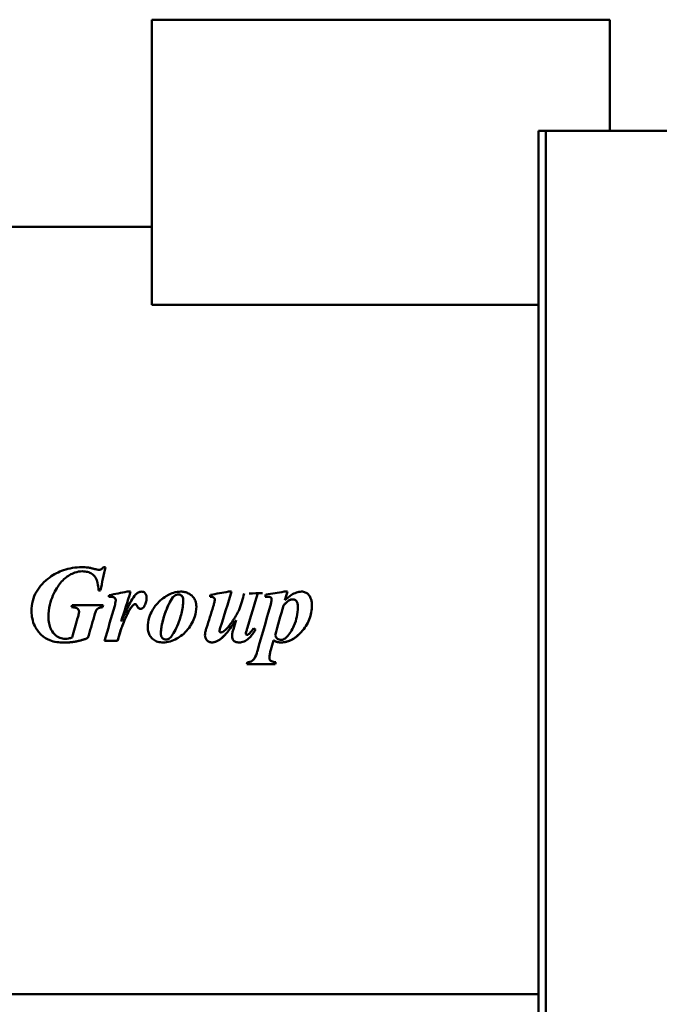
# Model space of a CAD drawing. Header units: millimetres. Extents: x 966 to 1659, y 641 to 1215.
# Tile 3 of 4: x 1117 to 1295, y 856 to 1129. Entities that reach past the tile are written whole.
import ezdxf

# ---------------------------------------------------------------- set-up
doc = ezdxf.new("R2010")
doc.units = ezdxf.units.MM
doc.header["$LTSCALE"] = 6.25
doc.layers.add('Widoczne (ISO)', color=7, linetype='Continuous', lineweight=50)

msp = doc.modelspace()

# ---------------------------------------------------------------- linework, layer by layer
at = {"layer": 'Widoczne (ISO)'}
for p, q in [((1154.06, 1128.95), (1154.06, 1049.86)), ((1281.06, 1128.95), (1154.06, 1128.95)), ((1281.06, 1128.95), (1281.06, 1098.13)), ((1261.25, 1098.13), (1261.25, 731.13)), ((1263.25, 1098.13), (1261.25, 1098.13)), ((1263.25, 1098.13), (1263.25, 731.13)), ((1265.25, 1098.13), (1263.25, 1098.13)), ((1265.25, 1098.13), (1298.25, 1098.13)), ((966.25, 1071.53), (1154.06, 1071.53)), ((1154.06, 1049.86), (1261.25, 1049.86)), ((1140.65, 977.14), (1141.19, 977.14)), ((1139.82, 970.71), (1139.29, 970.71)), ((1139.82, 970.71), (1139.29, 970.71)), ((1139.29, 970.71), (1139.29, 970.71)), ((1147.19, 970.36), (1148.17, 970.36)), ((1175.31, 970.36), (1176.19, 970.36)), ((1190.75, 970.36), (1191.66, 970.36)), ((1131.96, 966.56), (1140.57, 966.56)), ((1144.05, 967.9), (1144.05, 967.9)), ((1149.13, 966.81), (1149.13, 966.81)), ((1162.76, 967.97), (1162.76, 967.97)), ((1171.5, 968.17), (1171.5, 968.17)), ((1187.27, 968.21), (1187.27, 968.21)), ((1190.57, 966.52), (1190.57, 966.52)), ((1192.15, 967.95), (1192.15, 967.95)), ((1133.89, 964.72), (1133.89, 964.72)), ((1194.56, 966.04), (1194.56, 966.04)), ((1125.42, 963.31), (1125.42, 963.31)), ((1177.41, 962.46), (1177.41, 962.46)), ((1156.58, 958.62), (1156.58, 958.62)), ((1172.81, 959.37), (1172.81, 959.37)), ((1173.04, 960.34), (1173.04, 960.34)), ((1180.13, 958.71), (1180.13, 958.71)), ((1180.49, 960.14), (1180.49, 960.14)), ((1144.57, 956.68), (1140.96, 956.68)), ((1144.57, 956.68), (1140.96, 956.68)), ((1144.57, 956.68), (1144.57, 956.68)), ((1187.82, 956.83), (1187.82, 956.83)), ((1188.28, 950.22), (1180.42, 950.22)), ((966.25, 858.73), (1261.25, 858.73))]:
    msp.add_line(p, q, dxfattribs=at)
for centre, major_axis, start_param, end_param in [((1138.62, 965.13), (22.74, 106.4), 4.764938, 4.825508), ((1140.94, 965.13), (32.74, 106.4), 4.748359, 4.752355), ((1120.85, 965.13), (535.55, 106.4), 4.752357, 4.76158), ((1146.52, 965.13), (33.58, 106.4), 4.683686, 4.76157), ((1169.3, 965.13), (25.04, 106.4), 4.748051, 4.753276), ((1145.76, 965.13), (600.96, 106.4), 4.75328, 4.761581), ((1174.54, 965.13), (33.5, 106.4), 4.66739, 4.761563), ((1178.24, 965.13), (32.77, 106.4), 4.714098, 4.756498), ((1181.98, 965.13), (31.92, 106.4), 4.665544, 4.757719), ((1045.37, 965.13), (3045.7, 106.4), 4.756938, 4.758168), ((1184.43, 965.13), (30.4, 106.4), 4.748354, 4.753733), ((1158.95, 965.13), (646.75, 106.4), 4.753742, 4.761583), ((1190.17, 965.13), (30.4, 106.4), 4.738976, 4.761568), ((1131.56, 965.13), (29.02, 106.4), 4.720857, 4.725925), ((1140.18, 965.13), (29.02, 106.4), 4.720838, 4.725906), ((1190.17, 965.13), (30.1, 106.4), 4.647232, 4.725445), ((1143.39, 965.13), (30.6, 106.4), 4.632927, 4.724846), ((1170.74, 965.13), (33.6, 106.4), 4.667238, 4.722692), ((1186.55, 965.13), (30.56, 106.4), 4.606245, 4.723004), ((1134.1, 965.13), (30.21, 106.4), 4.642325, 4.692138), ((1138.56, 965.13), (30.9, 106.4), 4.640776, 4.696889), ((1178.2, 965.13), (31.29, 106.4), 4.663861, 4.687374), ((1175, 965.13), (-157.07, 106.4), 1.617169, 1.620398), ((1190.23, 965.13), (30.87, 106.4), 4.609322, 4.634303), ((1184.03, 965.13), (25.79, 106.4), 4.571891, 4.577007), ((1191.89, 965.13), (25.79, 106.4), 4.571891, 4.577007)]:
    msp.add_ellipse(centre, major_axis=major_axis, ratio=0.00001, start_param=start_param, end_param=end_param, dxfattribs=at)
for points, degree, knots in [([(1125.42, 963.31), (1125.42, 964.46), (1125.55, 965.59), (1126.23, 968.57), (1126.98, 970.15), (1128.34, 972.37), (1129.1, 973.32), (1130.77, 974.71), (1131.73, 975.29), (1133.41, 975.87), (1134.1, 975.99), (1134.82, 975.99)], 3, [-1.658443, -1.658443, -1.658443, -1.658443, -1.382478, -1.382478, -0.922989, -0.922989, -0.534524, -0.534524, -0.213699, -0.213699, 0, 0, 0, 0]), ([(1125.75, 974.29), (1126.93, 975.14), (1128.2, 975.82), (1129.57, 976.3), (1131.22, 976.87), (1132.93, 977.14), (1134.69, 977.14)], 3, [0, 0, 0, 0, 0.4361327, 0.4361327, 0.4361327, 0.9616479, 0.9616479, 0.9616479, 0.9616479]), ([(1134.69, 977.14), (1134.96, 977.14), (1135.24, 977.13), (1135.52, 977.12), (1135.78, 977.1), (1136.04, 977.08), (1136.3, 977.05)], 3, [0, 0, 0, 0, 0.0836748, 0.0836748, 0.0836748, 0.1618557, 0.1618557, 0.1618557, 0.1618557]), ([(1139.29, 970.71), (1139.27, 971.4), (1139.19, 972.12), (1138.89, 973.31), (1138.69, 973.82), (1138.08, 974.78), (1137.72, 975.07), (1137.08, 975.52), (1136.69, 975.69), (1135.8, 975.94), (1135.31, 975.99), (1134.82, 975.99)], 3, [0, 0, 0, 0, 0.207111, 0.207111, 0.367244, 0.367244, 0.547912, 0.547912, 0.77545, 0.77545, 1.031279, 1.031279, 1.031279, 1.031279]), ([(1136.3, 977.05), (1136.57, 977.01), (1136.96, 976.93), (1137.59, 976.78), (1137.91, 976.71), (1138.22, 976.63)], 3, [0, 0, 0, 0, 0.0821665, 0.0821665, 0.157714, 0.157714, 0.157714, 0.157714]), ([(1138.22, 976.63), (1138.41, 976.58), (1138.63, 976.53), (1139.06, 976.45), (1139.27, 976.42), (1139.42, 976.42)], 3, [0, 0, 0, 0, 0.0615179, 0.0615179, 0.1289109, 0.1289109, 0.1289109, 0.1289109]), ([(1139.42, 976.42), (1139.58, 976.42), (1139.73, 976.45), (1139.87, 976.51), (1140.02, 976.56), (1140.15, 976.65), (1140.27, 976.75), (1140.41, 976.86), (1140.54, 977), (1140.65, 977.14)], 3, [0, 0, 0, 0, 0.0467347, 0.0467347, 0.0467347, 0.093424, 0.093424, 0.093424, 0.1477763, 0.1477763, 0.1477763, 0.1477763]), ([(1125.75, 974.29), (1124.99, 973.74), (1124.28, 973.12), (1123.04, 971.79), (1122.52, 971.08), (1121.63, 969.52), (1121.29, 968.68), (1120.82, 966.86), (1120.72, 965.91), (1120.72, 964.95)], 3, [-1.10987, -1.10987, -1.10987, -1.10987, -0.827791, -0.827791, -0.563174, -0.563174, -0.289, -0.289, 0, 0, 0, 0]), ([(1149.57, 969.52), (1148.79, 968.71), (1147.83, 966.87), (1146.73, 964.68), (1146.12, 963.36), (1145.55, 962.07)], 3, [-0.7532925, -0.7532925, -0.7532925, -0.7532925, -0.4226313, -0.4226313, 0, 0, 0, 0]), ([(1149.57, 969.52), (1149.79, 969.75), (1150.04, 969.96), (1150.47, 970.19), (1150.62, 970.25), (1150.93, 970.34), (1151.08, 970.36), (1151.24, 970.36)], 3, [0, 0, 0, 0, 0.0957418, 0.0957418, 0.1446387, 0.1446387, 0.1915168, 0.1915168, 0.1915168, 0.1915168]), ([(1151.24, 970.36), (1151.4, 970.36), (1151.56, 970.33), (1151.86, 970.22), (1151.99, 970.13), (1152.2, 969.94), (1152.32, 969.8), (1152.48, 969.45), (1152.52, 969.3), (1152.58, 968.98), (1152.59, 968.8), (1152.59, 968.62)], 3, [0, 0, 0, 0, 0.0490058, 0.0490058, 0.0966958, 0.0966958, 0.1340227, 0.1340227, 0.1579047, 0.1579047, 0.1854327, 0.1854327, 0.1854327, 0.1854327]), ([(1152.94, 960.39), (1152.94, 961.35), (1153.07, 962.29), (1153.79, 964.56), (1154.5, 965.69), (1155.86, 967.5), (1156.88, 968.43), (1158.99, 969.71), (1159.71, 969.95), (1160.72, 970.25), (1161.42, 970.36), (1162.14, 970.36)], 3, [0, 0, 0, 0, 0.288873, 0.288873, 0.713981, 0.713981, 1.377956, 1.377956, 1.903638, 1.903638, 3.025758, 3.025758, 3.025758, 3.025758]), ([(1161.53, 969.57), (1161.29, 969.57), (1161.04, 969.54), (1160.81, 969.46), (1160.59, 969.38), (1160.4, 969.27), (1160.22, 969.11)], 3, [0, 0, 0, 0, 0.0734764, 0.0734764, 0.0734764, 0.1428424, 0.1428424, 0.1428424, 0.1428424]), ([(1162.76, 967.97), (1162.76, 968.24), (1162.72, 968.53), (1162.55, 968.94), (1162.46, 969.09), (1162.21, 969.34), (1162.09, 969.43), (1161.89, 969.51), (1161.82, 969.54), (1161.68, 969.56), (1161.6, 969.57), (1161.53, 969.57)], 3, [-0.2483561, -0.2483561, -0.2483561, -0.2483561, -0.1494494, -0.1494494, -0.088635, -0.088635, -0.0431802, -0.0431802, -0.0217703, -0.0217703, 0, 0, 0, 0]), ([(1162.14, 970.36), (1162.5, 970.36), (1162.86, 970.32), (1163.57, 970.15), (1163.91, 970.02), (1164.59, 969.69), (1165.04, 969.41), (1165.78, 968.56), (1166, 968.13), (1166.32, 967.26), (1166.4, 966.73), (1166.4, 966.19)], 3, [0, 0, 0, 0, 0.1095165, 0.1095165, 0.2186564, 0.2186564, 0.3362152, 0.3362152, 0.4375168, 0.4375168, 0.5795705, 0.5795705, 0.5795705, 0.5795705]), ([(1190.98, 967.95), (1191.53, 968.46), (1192.19, 969.02), (1193.15, 969.66), (1193.61, 969.94), (1194.63, 970.28), (1195.07, 970.36), (1195.52, 970.36)], 3, [0, 0, 0, 0, 0.2256062, 0.2256062, 0.3449066, 0.3449066, 0.4308826, 0.4308826, 0.4308826, 0.4308826]), ([(1195.52, 970.36), (1195.9, 970.36), (1196.27, 970.3), (1196.91, 970.03), (1197.17, 969.86), (1197.74, 969.28), (1197.96, 968.86), (1198.21, 968.28), (1198.3, 967.98), (1198.42, 967.34), (1198.44, 967), (1198.44, 966.66)], 3, [0, 0, 0, 0, 0.1129335, 0.1129335, 0.2080916, 0.2080916, 0.3570056, 0.3570056, 0.5086708, 0.5086708, 0.6727096, 0.6727096, 0.6727096, 0.6727096]), ([(1144.05, 967.9), (1144.05, 968.02), (1144.04, 968.14), (1143.96, 968.4), (1143.9, 968.48), (1143.79, 968.62), (1143.69, 968.7), (1143.41, 968.85), (1143.25, 968.88), (1142.83, 968.94), (1142.46, 968.95), (1142.12, 968.95)], 3, [0, 0, 0, 0, 0.0352719, 0.0352719, 0.0803155, 0.0803155, 0.1979774, 0.1979774, 0.3746587, 0.3746587, 0.7375139, 0.7375139, 0.7375139, 0.7375139]), ([(1144.05, 967.9), (1144.05, 968.3), (1143.69, 968.74), (1143.08, 968.95), (1142.12, 968.95)], 2, [0, 0, 0, 1, 2, 2.999998, 2.999998, 2.999998]), ([(1143.77, 966.45), (1143.83, 966.69), (1143.89, 966.95), (1143.99, 967.42), (1144.05, 967.72), (1144.05, 967.9)], 3, [0, 0, 0, 0, 0.0740221, 0.0740221, 0.1435395, 0.1435395, 0.1435395, 0.1435395]), ([(1149.13, 966.81), (1148.96, 966.71), (1148.76, 966.52), (1148.19, 965.82), (1147.93, 965.38), (1147.12, 963.89), (1146.34, 962.14), (1145.8, 960.72), (1145.61, 960.19), (1145.03, 958.28), (1144.8, 957.48), (1144.57, 956.68)], 3, [0, 0, 0, 0, 0.0592965, 0.0592965, 0.1534311, 0.1534311, 0.4269233, 0.4269233, 0.4827624, 0.4827624, 0.5205329, 0.5205329, 0.5205329, 0.5205329]), ([(1149.42, 966.89), (1149.38, 966.89), (1149.33, 966.88), (1149.29, 966.87), (1149.23, 966.86), (1149.18, 966.83), (1149.13, 966.81)], 3, [0, 0, 0, 0, 0.01406288, 0.01406288, 0.01406288, 0.03066836, 0.03066836, 0.03066836, 0.03066836]), ([(1150.94, 965.6), (1150.85, 965.6), (1150.76, 965.61), (1150.59, 965.66), (1150.51, 965.7), (1150.33, 965.81), (1150.24, 965.91), (1150.12, 966.09), (1150.09, 966.15), (1149.91, 966.47), (1149.82, 966.63), (1149.72, 966.75), (1149.68, 966.8), (1149.57, 966.86), (1149.54, 966.87), (1149.48, 966.89), (1149.45, 966.89), (1149.42, 966.89)], 3, [0, 0, 0, 0, 0.0278028, 0.0278028, 0.0540907, 0.0540907, 0.0925301, 0.0925301, 0.1199631, 0.1199631, 0.1584916, 0.1584916, 0.1682228, 0.1682228, 0.1718088, 0.1718088, 0.1752477, 0.1752477, 0.1752477, 0.1752477]), ([(1152.59, 968.62), (1152.59, 968.18), (1152.54, 967.74), (1152.42, 967.32), (1152.31, 966.92), (1152.14, 966.56), (1151.91, 966.22)], 3, [0, 0, 0, 0, 0.1324876, 0.1324876, 0.1324876, 0.2550822, 0.2550822, 0.2550822, 0.2550822]), ([(1160.22, 969.11), (1159.82, 968.75), (1159.42, 968.13), (1158.47, 966.31), (1157.96, 964.98), (1157.06, 962.49), (1156.58, 960.53), (1156.58, 958.62)], 3, [-0.9383554, -0.9383554, -0.9383554, -0.9383554, -0.7947353, -0.7947353, -0.5736177, -0.5736177, 0, 0, 0, 0]), ([(1162.76, 967.97), (1162.76, 966.73), (1162.56, 965.48), (1162.02, 963.33), (1161.58, 961.81), (1160.54, 959.64), (1160.18, 958.96), (1159.55, 957.99), (1159.27, 957.63), (1159, 957.41)], 3, [0, 0, 0, 0, 0.371368, 0.371368, 0.6637435, 0.6637435, 0.7674652, 0.7674652, 0.8518019, 0.8518019, 0.8518019, 0.8518019]), ([(1171.5, 968.17), (1171.5, 968.22), (1171.49, 968.28), (1171.47, 968.39), (1171.45, 968.44), (1171.38, 968.56), (1171.33, 968.62), (1171.18, 968.74), (1171.08, 968.8), (1170.79, 968.89), (1170.52, 968.92), (1170.19, 968.92)], 3, [0, 0, 0, 0, 0.0172189, 0.0172189, 0.0334158, 0.0334158, 0.057919, 0.057919, 0.0843722, 0.0843722, 0.1263978, 0.1263978, 0.1263978, 0.1263978]), ([(1171.5, 968.17), (1171.5, 968.39), (1171.25, 968.72), (1170.78, 968.92), (1170.19, 968.92)], 2, [0, 0, 0, 1, 2, 2.999997, 2.999997, 2.999997]), ([(1171.09, 966.22), (1171.18, 966.53), (1171.27, 966.86), (1171.43, 967.56), (1171.5, 967.93), (1171.5, 968.17)], 3, [0, 0, 0, 0, 0.0953055, 0.0953055, 0.215936, 0.215936, 0.215936, 0.215936]), ([(1187.27, 968.21), (1187.27, 968.27), (1187.26, 968.33), (1187.24, 968.45), (1187.22, 968.5), (1187.16, 968.64), (1187.11, 968.69), (1187.04, 968.76), (1186.97, 968.8), (1186.78, 968.88), (1186.65, 968.91), (1186.16, 968.95), (1185.79, 968.95), (1185.52, 968.95)], 3, [0, 0, 0, 0, 0.0178407, 0.0178407, 0.0343, 0.0343, 0.0633897, 0.0633897, 0.1520789, 0.1520789, 0.2910209, 0.2910209, 0.4702863, 0.4702863, 0.4702863, 0.4702863]), ([(1187.27, 968.21), (1187.27, 968.46), (1187.04, 968.8), (1186.5, 968.95), (1185.52, 968.95)], 2, [0, 0, 0, 1, 2, 2.999998, 2.999998, 2.999998]), ([(1186.88, 966.25), (1186.97, 966.58), (1187.06, 966.93), (1187.2, 967.57), (1187.27, 967.94), (1187.27, 968.21)], 3, [0, 0, 0, 0, 0.1006425, 0.1006425, 0.1991248, 0.1991248, 0.1991248, 0.1991248]), ([(1192.15, 967.95), (1191.85, 967.78), (1191.56, 967.53), (1191.05, 967.05), (1190.8, 966.78), (1190.57, 966.52)], 3, [-0.2090084, -0.2090084, -0.2090084, -0.2090084, -0.1055511, -0.1055511, 0, 0, 0, 0]), ([(1193.15, 968.21), (1192.98, 968.21), (1192.81, 968.19), (1192.64, 968.15), (1192.47, 968.1), (1192.31, 968.04), (1192.15, 967.95)], 3, [0, 0, 0, 0, 0.0519021, 0.0519021, 0.0519021, 0.1046863, 0.1046863, 0.1046863, 0.1046863]), ([(1194.56, 966.04), (1194.56, 966.46), (1194.52, 966.87), (1194.31, 967.49), (1194.2, 967.65), (1193.97, 967.91), (1193.83, 968.02), (1193.59, 968.14), (1193.51, 968.17), (1193.33, 968.21), (1193.24, 968.21), (1193.15, 968.21)], 3, [-0.2227645, -0.2227645, -0.2227645, -0.2227645, -0.1570072, -0.1570072, -0.1075489, -0.1075489, -0.0537274, -0.0537274, -0.0271988, -0.0271988, 0, 0, 0, 0]), ([(1195.5, 959.16), (1196.43, 960.19), (1197.18, 961.35), (1198.21, 963.93), (1198.44, 965.27), (1198.44, 966.66)], 3, [-0.833231, -0.833231, -0.833231, -0.833231, -0.41678, -0.41678, 0, 0, 0, 0]), ([(1129.69, 956.22), (1128.36, 956.22), (1127.02, 956.39), (1124.94, 957.2), (1124.14, 957.67), (1122.58, 959.17), (1121.98, 960.09), (1121.29, 961.52), (1121.08, 962.15), (1120.78, 963.51), (1120.72, 964.23), (1120.72, 964.95)], 3, [0, 0, 0, 0, 0.396697, 0.396697, 0.666557, 0.666557, 0.952781, 0.952781, 1.161666, 1.161666, 1.386307, 1.386307, 1.386307, 1.386307]), ([(1131.81, 966.03), (1132.28, 966.03), (1132.71, 965.98), (1133.24, 965.78), (1133.38, 965.69), (1133.62, 965.46), (1133.72, 965.34), (1133.82, 965.12), (1133.84, 965.04), (1133.88, 964.88), (1133.89, 964.8), (1133.89, 964.72)], 3, [-0.2430376, -0.2430376, -0.2430376, -0.2430376, -0.1496933, -0.1496933, -0.0970474, -0.0970474, -0.0485171, -0.0485171, -0.0246641, -0.0246641, 0, 0, 0, 0]), ([(1133.89, 964.72), (1133.89, 965.27), (1132.95, 966.03), (1131.81, 966.03)], 2, [0, 0, 0, 1, 1.999998, 1.999998, 1.999998]), ([(1133.49, 962.97), (1133.58, 963.28), (1133.68, 963.62), (1133.83, 964.24), (1133.89, 964.54), (1133.89, 964.72)], 3, [0, 0, 0, 0, 0.0960094, 0.0960094, 0.1916097, 0.1916097, 0.1916097, 0.1916097]), ([(1138.54, 964.98), (1138.47, 964.84), (1138.38, 964.55), (1138.22, 964), (1138.15, 963.73), (1138.08, 963.48)], 3, [0, 0, 0, 0, 0.04756754, 0.04756754, 0.0858777, 0.0858777, 0.0858777, 0.0858777]), ([(1140.42, 966.03), (1140.14, 966.01), (1139.84, 965.97), (1139.39, 965.82), (1139.18, 965.73), (1138.79, 965.39), (1138.65, 965.2), (1138.54, 964.98)], 3, [0, 0, 0, 0, 0.0843707, 0.0843707, 0.1418398, 0.1418398, 0.1940103, 0.1940103, 0.1940103, 0.1940103]), ([(1151.91, 966.22), (1151.8, 966.06), (1151.66, 965.9), (1151.41, 965.73), (1151.33, 965.68), (1151.14, 965.62), (1151.04, 965.6), (1150.94, 965.6)], 3, [0, 0, 0, 0, 0.0596114, 0.0596114, 0.0900052, 0.0900052, 0.1192348, 0.1192348, 0.1192348, 0.1192348]), ([(1157.15, 956.27), (1157.82, 956.27), (1158.47, 956.36), (1159.77, 956.73), (1160.4, 957), (1161.97, 957.87), (1163.07, 958.67), (1164.88, 960.96), (1165.56, 962.2), (1166.25, 964.33), (1166.4, 965.25), (1166.4, 966.19)], 3, [-1.746678, -1.746678, -1.746678, -1.746678, -1.457179, -1.457179, -1.1586, -1.1586, -0.67327, -0.67327, -0.281451, -0.281451, 0, 0, 0, 0]), ([(1178.3, 965.31), (1177.82, 964.41), (1177.3, 963.5), (1176.22, 961.82), (1175.62, 960.98), (1174.96, 960.26)], 3, [-0.5975869, -0.5975869, -0.5975869, -0.5975869, -0.2926817, -0.2926817, 0, 0, 0, 0]), ([(1194.56, 966.04), (1194.56, 965.14), (1194.44, 964.24), (1194.1, 962.71), (1193.86, 961.78), (1192.97, 959.73), (1192.29, 958.63), (1191.09, 957.43), (1190.83, 957.27), (1190.51, 957.11), (1190.38, 957.07), (1190.11, 957), (1189.98, 956.99), (1189.85, 956.99)], 3, [0, 0, 0, 0, 0.270628, 0.270628, 0.4695626, 0.4695626, 0.6988894, 0.6988894, 0.8084032, 0.8084032, 0.8747569, 0.8747569, 0.9389469, 0.9389469, 0.9389469, 0.9389469]), ([(1125.42, 963.31), (1125.42, 962.72), (1125.46, 962.12), (1125.66, 961.03), (1125.81, 960.53), (1126.18, 959.69), (1126.5, 959.07), (1127.57, 958.07), (1128.01, 957.76), (1129.01, 957.35), (1129.53, 957.25), (1130.06, 957.25)], 3, [0, 0, 0, 0, 0.1783351, 0.1783351, 0.3324089, 0.3324089, 0.4535189, 0.4535189, 0.5255156, 0.5255156, 0.5962034, 0.5962034, 0.5962034, 0.5962034]), ([(1177.41, 962.46), (1176.99, 961.84), (1176.54, 961.19), (1175.69, 960.02), (1175.11, 959.22), (1174.65, 958.71)], 3, [0, 0, 0, 0, 0.2277406, 0.2277406, 0.4417852, 0.4417852, 0.4417852, 0.4417852]), ([(1157.15, 956.27), (1156.67, 956.27), (1156.19, 956.32), (1155.28, 956.57), (1154.87, 956.77), (1154.08, 957.36), (1153.79, 957.74), (1153.38, 958.36), (1153.22, 958.72), (1152.99, 959.53), (1152.94, 959.96), (1152.94, 960.39)], 3, [0, 0, 0, 0, 0.1437923, 0.1437923, 0.2823965, 0.2823965, 0.4417211, 0.4417211, 0.6381847, 0.6381847, 0.8447236, 0.8447236, 0.8447236, 0.8447236]), ([(1156.58, 958.62), (1156.58, 958.49), (1156.59, 958.35), (1156.65, 958.09), (1156.69, 957.97), (1156.85, 957.64), (1156.99, 957.49), (1157.23, 957.28), (1157.37, 957.19), (1157.66, 957.08), (1157.81, 957.05), (1157.97, 957.05)], 3, [-0.1941357, -0.1941357, -0.1941357, -0.1941357, -0.167354, -0.167354, -0.1424091, -0.1424091, -0.094931, -0.094931, -0.047015, -0.047015, 0, 0, 0, 0]), ([(1168.8, 958.3), (1168.8, 958.63), (1168.87, 959), (1169.02, 959.66), (1169.12, 960), (1169.23, 960.32)], 3, [0, 0, 0, 0, 0.1007101, 0.1007101, 0.2034638, 0.2034638, 0.2034638, 0.2034638]), ([(1174.65, 958.71), (1174.19, 958.2), (1173.64, 957.64), (1172.88, 957.04), (1172.44, 956.72), (1171.49, 956.35), (1171.11, 956.27), (1170.72, 956.27)], 3, [0, 0, 0, 0, 0.2053992, 0.2053992, 0.2895529, 0.2895529, 0.3417042, 0.3417042, 0.3417042, 0.3417042]), ([(1173.04, 960.34), (1172.98, 960.18), (1172.93, 959.99), (1172.84, 959.65), (1172.81, 959.49), (1172.81, 959.37)], 3, [0, 0, 0, 0, 0.0516343, 0.0516343, 0.1072471, 0.1072471, 0.1072471, 0.1072471]), ([(1172.81, 959.37), (1172.81, 959.35), (1172.81, 959.33), (1172.82, 959.29), (1172.82, 959.27), (1172.84, 959.24), (1172.85, 959.22), (1172.87, 959.19), (1172.89, 959.18), (1172.9, 959.16)], 3, [0, 0, 0, 0, 0.00628943, 0.00628943, 0.01224381, 0.01224381, 0.01815639, 0.01815639, 0.02432553, 0.02432553, 0.02432553, 0.02432553]), ([(1172.9, 959.16), (1172.94, 959.13), (1172.98, 959.1), (1173.03, 959.08), (1173.08, 959.06), (1173.13, 959.05), (1173.18, 959.05)], 3, [0, 0, 0, 0, 0.01557761, 0.01557761, 0.01557761, 0.0312255, 0.0312255, 0.0312255, 0.0312255]), ([(1173.18, 959.05), (1173.25, 959.05), (1173.33, 959.06), (1173.47, 959.1), (1173.55, 959.12), (1173.81, 959.24), (1173.99, 959.37), (1174.44, 959.71), (1174.72, 959.99), (1174.96, 960.26)], 3, [0, 0, 0, 0, 0.0214971, 0.0214971, 0.046142, 0.046142, 0.1070863, 0.1070863, 0.2158894, 0.2158894, 0.2158894, 0.2158894]), ([(1176.29, 957.95), (1176.29, 958.29), (1176.34, 958.65), (1176.48, 959.3), (1176.58, 959.64), (1176.68, 959.96)], 3, [0, 0, 0, 0, 0.1006659, 0.1006659, 0.2025757, 0.2025757, 0.2025757, 0.2025757]), ([(1182.79, 959.85), (1182.29, 958.98), (1181.67, 958.09), (1180.55, 957.07), (1180.11, 956.77), (1179.42, 956.47), (1179.19, 956.39), (1178.73, 956.29), (1178.5, 956.27), (1178.26, 956.27)], 3, [0, 0, 0, 0, 0.3002047, 0.3002047, 0.4562033, 0.4562033, 0.5275142, 0.5275142, 0.5976809, 0.5976809, 0.5976809, 0.5976809]), ([(1180.49, 960.14), (1180.4, 959.85), (1180.31, 959.52), (1180.18, 959.02), (1180.13, 958.79), (1180.13, 958.71)], 3, [0, 0, 0, 0, 0.090162, 0.090162, 0.1608487, 0.1608487, 0.1608487, 0.1608487]), ([(1180.13, 958.71), (1180.13, 958.68), (1180.13, 958.65), (1180.15, 958.59), (1180.16, 958.56), (1180.2, 958.5), (1180.24, 958.46), (1180.31, 958.39), (1180.34, 958.38), (1180.4, 958.35), (1180.44, 958.35), (1180.47, 958.35)], 3, [0, 0, 0, 0, 0.00855431, 0.00855431, 0.01807417, 0.01807417, 0.02952916, 0.02952916, 0.03617572, 0.03617572, 0.0424799, 0.0424799, 0.0424799, 0.0424799]), ([(1180.47, 958.35), (1180.53, 958.35), (1180.58, 958.36), (1180.64, 958.38), (1180.72, 958.41), (1180.8, 958.46), (1180.86, 958.53)], 3, [0, 0, 0, 0, 0.01720711, 0.01720711, 0.01720711, 0.04420344, 0.04420344, 0.04420344, 0.04420344]), ([(1180.86, 958.53), (1181.11, 958.71), (1181.37, 959), (1181.84, 959.57), (1182.07, 959.89), (1182.28, 960.19)], 3, [0, 0, 0, 0, 0.0925684, 0.0925684, 0.1861745, 0.1861745, 0.1861745, 0.1861745]), ([(1195.5, 959.16), (1194.77, 958.35), (1193.93, 957.61), (1192.48, 956.82), (1191.97, 956.62), (1190.91, 956.34), (1190.38, 956.27), (1189.83, 956.27)], 3, [0, 0, 0, 0, 0.3287332, 0.3287332, 0.4945091, 0.4945091, 0.6575848, 0.6575848, 0.6575848, 0.6575848]), ([(1136.35, 957.51), (1135.31, 957.09), (1134.24, 956.77), (1133.14, 956.55), (1132, 956.33), (1130.85, 956.22), (1129.69, 956.22)], 3, [0, 0, 0, 0, 0.3366917, 0.3366917, 0.3366917, 0.6854953, 0.6854953, 0.6854953, 0.6854953]), ([(1130.06, 957.25), (1130.36, 957.25), (1130.66, 957.29), (1130.94, 957.36), (1131.3, 957.43), (1131.65, 957.55), (1131.99, 957.68)], 3, [0, 0, 0, 0, 0.088196, 0.088196, 0.088196, 0.1965832, 0.1965832, 0.1965832, 0.1965832]), ([(1157.97, 957.05), (1158.16, 957.05), (1158.34, 957.08), (1158.52, 957.14), (1158.7, 957.21), (1158.86, 957.3), (1159, 957.41)], 3, [0, 0, 0, 0, 0.0565749, 0.0565749, 0.0565749, 0.1122943, 0.1122943, 0.1122943, 0.1122943]), ([(1170.72, 956.27), (1170.58, 956.27), (1170.45, 956.28), (1170.19, 956.34), (1170.06, 956.38), (1169.66, 956.56), (1169.46, 956.74), (1169.16, 957.06), (1169.03, 957.27), (1168.84, 957.76), (1168.8, 958.03), (1168.8, 958.3)], 3, [0, 0, 0, 0, 0.0404589, 0.0404589, 0.0795678, 0.0795678, 0.1725045, 0.1725045, 0.3002697, 0.3002697, 0.4346749, 0.4346749, 0.4346749, 0.4346749]), ([(1178.26, 956.27), (1178.08, 956.27), (1177.9, 956.28), (1177.56, 956.35), (1177.4, 956.39), (1176.98, 956.58), (1176.82, 956.73), (1176.58, 956.98), (1176.47, 957.14), (1176.32, 957.53), (1176.29, 957.74), (1176.29, 957.95)], 3, [0, 0, 0, 0, 0.0548101, 0.0548101, 0.1038824, 0.1038824, 0.1912099, 0.1912099, 0.3106162, 0.3106162, 0.4384279, 0.4384279, 0.4384279, 0.4384279]), ([(1189.83, 956.27), (1189.33, 956.27), (1189.04, 956.34), (1188.57, 956.47), (1188.17, 956.65), (1187.82, 956.83)], 3, [0, 0, 0, 0, 0.1507482, 0.1507482, 0.4308034, 0.4308034, 0.4308034, 0.4308034]), ([(1188.22, 958.2), (1188.45, 957.81), (1188.69, 957.5), (1189.03, 957.21), (1189.17, 957.13), (1189.51, 957.01), (1189.68, 956.99), (1189.85, 956.99)], 3, [-0.2346885, -0.2346885, -0.2346885, -0.2346885, -0.109552, -0.109552, -0.0508886, -0.0508886, 0, 0, 0, 0]), ([(1180.55, 950.76), (1180.8, 950.77), (1181.04, 950.81), (1181.5, 950.95), (1181.71, 951.05), (1182.19, 951.38), (1182.36, 951.59), (1182.84, 952.34), (1183.11, 953.13), (1183.31, 953.85)], 3, [0, 0, 0, 0, 0.0743557, 0.0743557, 0.1441476, 0.1441476, 0.2478309, 0.2478309, 0.5188979, 0.5188979, 0.5188979, 0.5188979]), ([(1187.06, 954.18), (1186.96, 953.83), (1186.86, 953.46), (1186.71, 952.72), (1186.65, 952.31), (1186.65, 951.97)], 3, [0, 0, 0, 0, 0.1100912, 0.1100912, 0.2272096, 0.2272096, 0.2272096, 0.2272096]), ([(1186.65, 951.97), (1186.65, 951.83), (1186.67, 951.69), (1186.77, 951.45), (1186.83, 951.36), (1186.98, 951.21), (1187.08, 951.13), (1187.59, 950.93), (1188.02, 950.83), (1188.41, 950.76)], 3, [0, 0, 0, 0, 0.0430899, 0.0430899, 0.0778608, 0.0778608, 0.1072575, 0.1072575, 0.1520173, 0.1520173, 0.1520173, 0.1520173])]:
    msp.add_open_spline(points, degree=degree, knots=knots, dxfattribs=at)
for points in [[(1161.53, 969.57), (1160.75, 969.57), (1160.22, 969.11)], [(1162.76, 967.97), (1162.76, 968.74), (1162.02, 969.57), (1161.53, 969.57)], [(1149.13, 966.81), (1148.8, 966.63), (1147.79, 965.24), (1146.29, 962.01), (1145.44, 959.77), (1144.57, 956.68)], [(1149.42, 966.89), (1149.29, 966.89), (1149.13, 966.81)], [(1150.94, 965.6), (1150.37, 965.6), (1149.8, 966.7), (1149.56, 966.89), (1149.42, 966.89)], [(1160.22, 969.11), (1159.2, 968.18), (1156.58, 961.35), (1156.58, 958.62)], [(1192.15, 967.95), (1191.48, 967.56), (1190.57, 966.52)], [(1193.15, 968.21), (1192.63, 968.21), (1192.15, 967.95)], [(1194.56, 966.04), (1194.56, 967.19), (1193.74, 968.21), (1193.15, 968.21)], [(1140.42, 966.03), (1139.65, 965.98), (1138.79, 965.47), (1138.54, 964.98)], [(1151.91, 966.22), (1151.48, 965.6), (1150.94, 965.6)], [(1177.41, 962.46), (1177.41, 962.46), (1177.41, 962.46)], [(1174.65, 958.71), (1173.33, 957.25), (1171.53, 956.27), (1170.72, 956.27)], [(1180.49, 960.14), (1180.49, 960.14), (1180.49, 960.14)], [(1195.5, 959.16), (1192.9, 956.27), (1189.83, 956.27)], [(1136.35, 957.51), (1133.18, 956.22), (1129.69, 956.22)], [(1189.83, 956.27), (1189.28, 956.27), (1188.51, 956.48), (1187.82, 956.83)]]:
    msp.add_open_spline(points, degree=2, dxfattribs=at)

doc.saveas('drawing.dxf')
